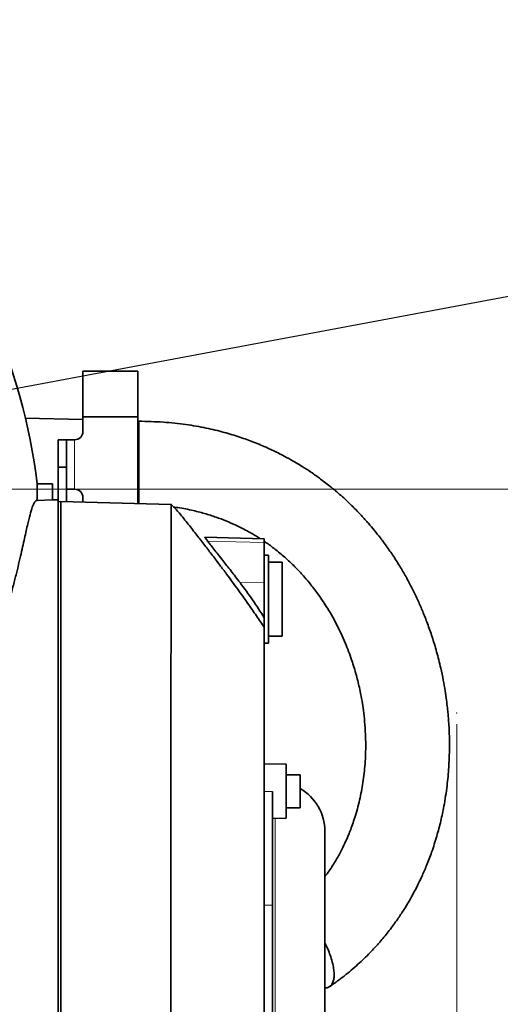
# Model space of a CAD drawing. Header units: millimetres. Extents: x 0 to 11920, y 0 to 8400.
# Tile 22 of 121: x 2955 to 3130, y 3881 to 4239. Entities that reach past the tile are written whole.
import ezdxf

# ---------------------------------------------------------------- set-up
doc = ezdxf.new("R2010")
doc.units = ezdxf.units.MM
doc.header["$LTSCALE"] = 20
doc.header["$PDSIZE"] = -1
doc.styles.add('SLDTEXTSTYLE0', font='TXT', dxfattribs={"width": 0.605})
doc.dimstyles.new('SLDDIMSTYLE2', dxfattribs={"dimtxt": 70, "dimasz": 70, "dimexe": 0, "dimexo": 0.0625, "dimgap": 17.5, "dimtad": 1, "dimdec": 1, "dimrnd": 1e-09, "dimzin": 12, "dimdsep": 46, "dimtxsty": 'SLDTEXTSTYLE0', "dimsah": 1, "dimcen": 0.09, "dimadec": 0, "dimazin": 3, "dimtfac": 1, "dimtmove": 0, "dimatfit": 0, "dimfxl": 1, "dimfrac": 2, "dimtolj": 1, "dimtzin": 12, "dimarcsym": 0})
doc.dimstyles.new('SLDDIMSTYLE3', dxfattribs={"dimtxt": 70, "dimasz": 70, "dimexe": 0, "dimexo": 0.0625, "dimgap": 17.5, "dimtad": 0, "dimtih": 1, "dimtoh": 1, "dimdec": 1, "dimrnd": 1e-09, "dimzin": 12, "dimdsep": 46, "dimtxsty": 'SLDTEXTSTYLE0', "dimblk1": 'NONE', "dimsah": 1, "dimcen": 0, "dimadec": 0, "dimazin": 3, "dimtfac": 1, "dimtmove": 0, "dimatfit": 3, "dimldrblk": 'NONE', "dimfxl": 1, "dimfrac": 2, "dimtolj": 1, "dimtzin": 12, "dimarcsym": 0})
doc.dimstyles.new('SLDDIMSTYLE5', dxfattribs={"dimtxt": 0.18, "dimasz": 70, "dimexe": 0, "dimexo": 0.0625, "dimgap": 0, "dimtad": 0, "dimtih": 1, "dimtoh": 1, "dimdec": 0, "dimrnd": 1e-09, "dimzin": 0, "dimdsep": 46, "dimtxsty": 'Standard', "dimsah": 1, "dimcen": 0.09, "dimadec": 0, "dimazin": 0, "dimtfac": 70, "dimtdec": 0, "dimtofl": 0, "dimtmove": 0, "dimatfit": 3, "dimfxl": 1, "dimfrac": 2, "dimtolj": 1, "dimtzin": 0, "dimarcsym": 0})
doc.dimstyles.new('SLDDIMSTYLE7', dxfattribs={"dimtxt": 70, "dimasz": 70, "dimexe": 0, "dimexo": 0.0625, "dimgap": 17.5, "dimtad": 1, "dimdec": 1, "dimrnd": 1e-09, "dimzin": 12, "dimdsep": 46, "dimtxsty": 'SLDTEXTSTYLE0', "dimsah": 1, "dimcen": 0.09, "dimadec": 0, "dimazin": 3, "dimtfac": 1, "dimtofl": 0, "dimtmove": 0, "dimatfit": 3, "dimfxl": 1, "dimfrac": 2, "dimtolj": 1, "dimtzin": 12, "dimarcsym": 0})

# ---------------------------------------------------------------- blocks, each defined once
blk = doc.blocks.new('_D_27')
at = {"color": 7, "linetype": 'Continuous', "lineweight": 0}
for p, q in [((3114.05, 3983.19), (3114.05, 3154.09)), ((1326.55, 3764.64), (1326.55, 3154.09)), ((3114.05, 3184.09), (1326.55, 3184.09))]:
    blk.add_line(p, q, dxfattribs=at)
at = {"color": 7, "linetype": 'Continuous', "lineweight": 18}
for points in [[(1326.55, 3184.09), (1396.55, 3174.09), (1396.55, 3194.09)], [(3114.05, 3184.09), (3044.05, 3194.09), (3044.05, 3174.09)]]:
    blk.add_solid(points, dxfattribs=at)
at = {"color": 7, "linetype": 'Continuous', "lineweight": 18, "insert": (2185.59, 3274.33), "char_height": 70, "attachment_point": 1, "style": 'SLDTEXTSTYLE0'}
blk.add_mtext('(*', dxfattribs=at)
blk = doc.blocks.new('_D_29')
at = {"color": 7, "linetype": 'Continuous', "lineweight": 0}
for p, q in [((2762.05, 5213.64), (3942.51, 5213.64)), ((3912.51, 5213.64), (3912.51, 4068.64)), ((2762.05, 4068.64), (3942.51, 4068.64))]:
    blk.add_line(p, q, dxfattribs=at)
at = {"color": 7, "linetype": 'Continuous', "lineweight": 18}
for points in [[(3912.51, 5213.64), (3902.51, 5143.64), (3922.51, 5143.64)], [(3912.51, 4068.64), (3922.51, 4138.64), (3902.51, 4138.64)]]:
    blk.add_solid(points, dxfattribs=at)
at = {"color": 7, "linetype": 'Continuous', "lineweight": 18, "insert": (3822.28, 4534.19), "char_height": 70, "attachment_point": 1, "rotation": 90, "style": 'SLDTEXTSTYLE0'}
blk.add_mtext('1145', dxfattribs=at)
blk = doc.blocks.new('_D_30')
at = {"color": 7, "linetype": 'Continuous', "lineweight": 0}
for p, q in [((3912.51, 4068.64), (3912.51, 4188.64)), ((2762.05, 4068.64), (3942.51, 4068.64)), ((3912.51, 4068.64), (3912.51, 3868.64)), ((1549.55, 3868.64), (3942.51, 3868.64)), ((3912.51, 3868.64), (3912.51, 3748.64))]:
    blk.add_line(p, q, dxfattribs=at)
at = {"color": 7, "linetype": 'Continuous', "lineweight": 18}
for points in [[(3912.51, 4068.64), (3922.51, 4138.64), (3902.51, 4138.64)], [(3912.51, 3868.64), (3902.51, 3798.64), (3922.51, 3798.64)]]:
    blk.add_solid(points, dxfattribs=at)
at = {"color": 7, "linetype": 'Continuous', "lineweight": 18, "insert": (3822.28, 3888.43), "char_height": 70, "attachment_point": 1, "rotation": 90, "style": 'SLDTEXTSTYLE0'}
blk.add_mtext('200', dxfattribs=at)
blk = doc.blocks.new('_D_31')
at = {"color": 7, "linetype": 'Continuous', "lineweight": 0}
for p, q in [((3467.39, 6043.64), (4537.73, 6043.64)), ((4507.73, 3672.64), (4507.73, 6043.64)), ((2972.47, 3672.64), (4537.73, 3672.64))]:
    blk.add_line(p, q, dxfattribs=at)
at = {"color": 7, "linetype": 'Continuous', "lineweight": 18}
for points in [[(4507.73, 6043.64), (4497.73, 5973.64), (4517.73, 5973.64)], [(4507.73, 3672.64), (4517.73, 3742.64), (4497.73, 3742.64)]]:
    blk.add_solid(points, dxfattribs=at)
at = {"color": 7, "linetype": 'Continuous', "lineweight": 18, "insert": (4417.5, 4751.19), "char_height": 70, "attachment_point": 1, "rotation": 90, "style": 'SLDTEXTSTYLE0'}
blk.add_mtext('2371', dxfattribs=at)
blk = doc.blocks.new('_D_48')
at = {"color": 7, "linetype": 'Continuous', "lineweight": 0}
for p, q in [((2721.65, 4323.64), (2728.45, 4323.64)), ((2728.45, 4323.64), (3168.79, 4323.64)), ((3168.79, 4323.64), (3845.51, 4323.64))]:
    blk.add_line(p, q, dxfattribs=at)
at = {"color": 7, "linetype": 'Continuous', "lineweight": 18}
blk.add_solid([(2728.45, 4323.64), (2798.45, 4313.64), (2798.45, 4333.64)], dxfattribs=at)
at = {"color": 7, "linetype": 'Continuous', "lineweight": 18, "insert": (3198.79, 4413.87), "char_height": 70, "attachment_point": 1, "style": 'SLDTEXTSTYLE0'}
blk.add_mtext('2x M8 Through', dxfattribs=at)
blk = doc.blocks.new('_None')

msp = doc.modelspace()

# ---------------------------------------------------------------- linework, layer by layer
at = {"color": 7, "linetype": 'Continuous', "lineweight": 35}
for p, q in [((2998.049237, 4111.632748), (2978.049237, 4111.632748)), ((2978.049237, 4094.966993), (2978.049237, 4111.632748)), ((2998.049237, 4094.966993), (2998.049237, 4111.632748)), ((2978.049693, 4094.027347), (2957.124284, 4094.503178)), ((2978.049237, 4094.966993), (2978.049237, 4089.632748)), ((2998.049237, 4094.966993), (2978.049237, 4094.966993)), ((2998.049237, 4088.632748), (2998.049237, 4094.966993)), ((2998.391367, 4093.365308), (2998.050004, 4093.37872)), ((2998.049237, 4066.632748), (2998.049237, 4088.632748)), ((2972.049237, 4086.632748), (2969.049237, 4086.632748)), ((2969.049237, 4076.632748), (2969.049237, 4086.632748)), ((2972.049237, 4076.632748), (2972.049237, 4086.632748)), ((2975.049237, 4086.632748), (2972.049237, 4086.632748)), ((2972.049237, 4076.632748), (2969.049237, 4076.632748)), ((2969.049237, 4064.097817), (2969.049237, 4076.632748)), ((2972.049237, 4064.106477), (2972.049237, 4076.632748)), ((2961.396949, 4070.635074), (2967.047743, 4070.635074)), ((2967.047743, 4070.635074), (2967.047743, 4064.727958)), ((2972.049237, 4068.632748), (2975.049237, 4068.632748)), ((2961.366333, 4064.579185), (2967.047743, 4064.727958)), ((2967.047743, 4064.727958), (2969.047743, 4064.78033)), ((2969.047743, 3672.489817), (2969.047743, 4064.78033)), ((2970.047743, 4064.158888), (2969.047743, 4064.097725)), ((3010.221303, 4063.106906), (2970.047743, 4064.158888)), ((2970.047743, 3673.11126), (2970.047743, 4064.158888)), ((2978.049237, 4063.949361), (2978.049237, 4065.632748)), ((2998.049237, 4066.632748), (2998.049237, 4063.425643)), ((3044.047743, 4050.635074), (3022.406028, 4051.201782)), ((3044.047743, 4050.635074), (3044.047743, 4049.237298)), ((3044.047743, 4049.237298), (3044.047743, 4034.589788)), ((3045.547743, 4044.595795), (3044.047743, 4044.635074)), ((3045.547743, 4012.674353), (3045.547743, 4044.595795)), ((3050.547743, 4042.135074), (3045.547743, 4042.135074)), ((3050.547743, 4015.135074), (3050.547743, 4042.135074)), ((3044.047743, 4034.589788), (3044.047743, 4021.838613)), ((3045.547743, 4015.135074), (3050.547743, 4015.135074)), ((3044.047743, 4012.635074), (3045.547743, 4012.674353)), ((3052.047743, 3968.602158), (3044.047743, 3968.741799)), ((3052.047743, 3968.602158), (3052.047743, 3962.908967)), ((3057.047743, 3964.741799), (3052.047743, 3964.741799)), ((3052.047743, 3962.908967), (3052.047743, 3948.881439)), ((3057.047743, 3964.741799), (3057.047743, 3952.741799)), ((3047.047743, 3958.602756), (3047.047743, 3917.299911)), ((3052.047743, 3952.741799), (3057.047743, 3952.741799)), ((3047.047743, 3948.794164), (3052.047743, 3948.881439)), ((3066.047743, 3793.109137), (3066.047743, 3944.161011)), ((3047.047743, 3917.299911), (3047.047743, 3806.149419))]:
    msp.add_line(p, q, dxfattribs=at)
at = {"color": 8, "linetype": 'Continuous', "lineweight": 18}
for p, q in [((2975.049237, 4068.632748), (2975.049237, 4086.632748)), ((3044.047743, 4049.237298), (3023.434651, 4049.753494)), ((3044.047743, 4034.589788), (3035.205823, 4034.649714)), ((3047.047743, 3958.602756), (3044.047743, 3958.602024)), ((3048.047743, 3948.811619), (3048.047743, 3908.160843)), ((3047.047743, 3917.299911), (3044.047743, 3917.326197)), ((3048.047743, 3908.160843), (3048.047743, 3778.871397))]:
    msp.add_line(p, q, dxfattribs=at)
at = {"color": 7, "linetype": 'Continuous', "lineweight": 18}
msp.add_circle((2788.774131, 4021.318853), 483.433498, dxfattribs=at)
at = {"color": 7, "linetype": 'Continuous', "lineweight": 35}
for centre, radius, start, end in [((2975.049237, 4089.632748), 3, 270, 0), ((2758.047743, 4068.635074), 203.359041, 358.85719022, 0.56350289), ((2975.049237, 4065.632748), 3, 0, 90), ((3048.047743, 3944.161011), 18, 0, 60)]:
    msp.add_arc(centre, radius, start, end, dxfattribs=at)
msp.add_ellipse((2758.047743, 4046.793734), major_axis=(0, 205.888213), ratio=0.9943572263, start_param=4.8284468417, end_param=5.1424560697, dxfattribs=at)
for points, knots in [([(2998.389267, 4091.021782), (2998.389267, 4091.35274), (2998.389267, 4092.180441), (2998.389267, 4092.997595), (2998.389267, 4093.418431), (2998.389267, 4093.332207), (2998.389267, 4093.317128)], [0, 0, 0, 0, 0.2310941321, 0.5779485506, 0.9261873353, 1, 1, 1, 1]), ([(3067.814898, 3887.69071), (3069.361698, 3888.764763), (3072.788657, 3891.144345), (3077.464257, 3895.097495), (3081.856821, 3899.258219), (3085.544753, 3903.216757), (3088.832929, 3907.14377), (3091.684179, 3910.935627), (3094.172189, 3914.60271), (3096.232425, 3917.927599), (3098.074766, 3921.163931), (3099.759819, 3924.388185), (3101.443382, 3927.909037), (3103.194728, 3931.96373), (3105.053056, 3936.867705), (3106.792025, 3942.297497), (3108.251627, 3947.856114), (3109.542584, 3953.979928), (3110.540791, 3960.498218), (3111.163546, 3967.23872), (3111.401441, 3973.191048), (3111.376355, 3978.333872), (3111.212341, 3982.176147), (3111.025644, 3984.920329), (3110.854238, 3986.971114), (3110.625157, 3989.266254), (3110.29013, 3992.061333), (3109.806177, 3995.410076), (3109.128892, 3999.304816), (3108.13614, 4004.072476), (3106.806535, 4009.34552), (3105.170559, 4014.761802), (3103.464564, 4019.645452), (3101.74316, 4024.016022), (3099.96547, 4028.094153), (3098.121096, 4031.948511), (3096.10008, 4035.81417), (3093.874368, 4039.721212), (3091.405809, 4043.683357), (3088.844788, 4047.44456), (3086.388427, 4050.772699), (3084.113611, 4053.64593), (3081.819169, 4056.369397), (3079.240547, 4059.240119), (3076.105146, 4062.476485), (3072.455346, 4065.923494), (3068.546163, 4069.270253), (3064.702917, 4072.253308), (3061.15031, 4074.769959), (3058.170399, 4076.710718), (3055.498737, 4078.337853), (3052.781657, 4079.895393), (3049.350285, 4081.713319), (3045.094748, 4083.749569), (3040.291876, 4085.768407), (3034.992764, 4087.685658), (3029.249117, 4089.430488), (3022.714818, 4091.007794), (3015.3306, 4092.28352), (3007.12303, 4093.180947), (3001.370971, 4093.302737), (2998.389267, 4093.365869)], [0, 0, 0, 0, 0.0180494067, 0.039988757, 0.0601083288, 0.0784127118, 0.0948859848, 0.1128617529, 0.1279610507, 0.141682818, 0.154585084, 0.168043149, 0.1811507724, 0.197238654, 0.2167867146, 0.2395852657, 0.261383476, 0.2819986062, 0.3111100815, 0.3372545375, 0.3603423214, 0.3803087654, 0.3971131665, 0.4051493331, 0.4123713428, 0.4211088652, 0.4320474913, 0.4451850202, 0.4605151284, 0.4780254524, 0.5017139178, 0.5234336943, 0.5431851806, 0.56097687, 0.5769464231, 0.593567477, 0.6090796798, 0.6257348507, 0.6434940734, 0.6604735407, 0.6753512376, 0.6881612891, 0.6996927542, 0.7131484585, 0.7288489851, 0.7467513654, 0.7649491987, 0.7812248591, 0.7956158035, 0.8081579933, 0.8161587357, 0.8261181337, 0.8386016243, 0.85360752, 0.8711362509, 0.8876820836, 0.9060287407, 0.9263041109, 0.9487348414, 0.9734255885, 1, 1, 1, 1]), ([(2998.389267, 4063.416739), (2998.389267, 4063.570433), (2998.389267, 4063.938479), (2998.389267, 4065.16912), (2998.389267, 4066.956234), (2998.389267, 4069.199296), (2998.389267, 4071.785978), (2998.389267, 4074.61854), (2998.389267, 4077.591287), (2998.389267, 4080.581025), (2998.389267, 4083.4809), (2998.389267, 4086.164073), (2998.389267, 4088.848228), (2998.389267, 4090.231712), (2998.389267, 4091.021782)], [0, 0, 0, 0, 0.0593489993, 0.1421210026, 0.2252195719, 0.3082583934, 0.3910883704, 0.4742977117, 0.5570383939, 0.6402219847, 0.7231479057, 0.8061070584, 0.8892729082, 1, 1, 1, 1]), ([(2961.366333, 4064.579185), (2961.123045, 4064.478986), (2960.635249, 4064.278087), (2959.871983, 4062.728164), (2959.062339, 4060.241797), (2958.135411, 4056.580429), (2957.025979, 4051.641462), (2955.854696, 4046.337754), (2954.726864, 4041.46635), (2953.758922, 4037.468339), (2952.66017, 4033.172684), (2951.395268, 4028.531676), (2949.939744, 4023.553461), (2948.259999, 4018.229746), (2946.348582, 4012.633691), (2944.173466, 4006.765764), (2941.714345, 4000.657034), (2938.932148, 3994.318241), (2935.84333, 3987.805064), (2933.491822, 3983.360937), (2932.314155, 3981.135258)], [0, 0, 0, 0, 0.0726132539, 0.145590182, 0.2196994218, 0.2941976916, 0.3775780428, 0.4615299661, 0.5044404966, 0.5473506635, 0.5906010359, 0.6338508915, 0.6787366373, 0.7237299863, 0.7690628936, 0.8145165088, 0.8605310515, 0.9066826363, 0.9532653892, 1, 1, 1, 1]), ([(3010.222153, 3674.205602), (3010.221103, 3674.19498), (3010.217396, 3674.157457), (3010.210542, 3674.465669), (3010.200519, 3675.332808), (3010.190802, 3677.293825), (3010.177401, 3680.345956), (3010.168386, 3683.477068), (3010.162463, 3686.193166), (3010.156846, 3689.250662), (3010.148363, 3693.697173), (3010.136957, 3699.984522), (3010.130081, 3707.238619), (3010.123107, 3713.660571), (3010.117207, 3718.823367), (3010.112048, 3724.273625), (3010.106603, 3731.777135), (3010.101291, 3741.692139), (3010.092947, 3752.32696), (3010.088866, 3761.315868), (3010.086551, 3768.343057), (3010.083939, 3775.571421), (3010.079479, 3785.285911), (3010.074701, 3797.710919), (3010.073823, 3810.528151), (3010.071077, 3821.071054), (3010.068877, 3829.17073), (3010.067734, 3837.362664), (3010.067575, 3848.193002), (3010.067542, 3861.726882), (3010.065682, 3875.280726), (3010.066932, 3886.18842), (3010.068471, 3894.446953), (3010.069303, 3902.678399), (3010.069597, 3913.403482), (3010.071772, 3926.520802), (3010.07686, 3939.283906), (3010.078748, 3949.32725), (3010.080565, 3956.814036), (3010.083509, 3964.157433), (3010.088659, 3973.568078), (3010.093902, 3984.789497), (3010.098759, 3995.322236), (3010.105313, 4003.36829), (3010.110495, 4009.238774), (3010.114641, 4014.865791), (3010.119764, 4021.901061), (3010.128962, 4029.961808), (3010.139121, 4037.077183), (3010.145555, 4042.219324), (3010.151231, 4045.812017), (3010.158062, 4049.088494), (3010.167861, 4052.955167), (3010.177327, 4056.945767), (3010.18872, 4059.842912), (3010.199534, 4061.497656), (3010.206989, 4062.417744), (3010.21352, 4062.934747), (3010.218011, 4063.173391), (3010.220825, 4063.098688), (3010.22098, 4063.094574)], [0, 0, 0, 0, 0.0053969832, 0.0190639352, 0.0327308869, 0.0590981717, 0.085648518, 0.0992154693, 0.1127824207, 0.1264492, 0.1401159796, 0.1664836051, 0.1930343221, 0.2066014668, 0.2201686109, 0.2338355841, 0.2475025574, 0.273869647, 0.3004197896, 0.3139866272, 0.3275534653, 0.3412201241, 0.3548867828, 0.3812546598, 0.4078056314, 0.4213729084, 0.4349401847, 0.4486072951, 0.4622744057, 0.4886415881, 0.5151918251, 0.5287587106, 0.5423255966, 0.555992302, 0.5696590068, 0.5960269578, 0.6225780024, 0.6361453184, 0.6497126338, 0.663379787, 0.6770469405, 0.7034141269, 0.7299643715, 0.7435312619, 0.757098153, 0.7707648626, 0.7844315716, 0.8107993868, 0.8373502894, 0.8509175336, 0.8644847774, 0.8781518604, 0.891818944, 0.9181860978, 0.9447363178, 0.9583031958, 0.9718700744, 0.9855367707, 0.9992034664, 1, 1, 1, 1]), ([(3044.047743, 4018.322098), (3043.59159, 4019.001738), (3042.67905, 4020.361367), (3041.161278, 4022.588042), (3039.56762, 4024.897217), (3037.887187, 4027.299772), (3036.120803, 4029.791914), (3034.261784, 4032.380055), (3032.304831, 4035.068741), (3030.128442, 4038.020109), (3027.727677, 4041.230878), (3025.09541, 4044.702182), (3022.31173, 4048.323999), (3019.370634, 4052.10566), (3016.274842, 4056.032366), (3013.205165, 4059.928032), (3011.202251, 4061.988189), (3010.239373, 4062.978585)], [0, 0, 0, 0, 0.0304243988, 0.0608644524, 0.0927018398, 0.1272283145, 0.1655414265, 0.2085284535, 0.2569036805, 0.3112604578, 0.3813688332, 0.4606952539, 0.549968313, 0.6499704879, 0.7615844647, 0.8853845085, 1, 1, 1, 1]), ([(3011.024759, 4062.139377), (3011.331902, 4062.106687), (3013.544481, 4061.871194), (3017.342397, 4061.096667), (3022.198524, 4059.891516), (3026.379712, 4058.549466), (3030.177377, 4057.115076), (3033.551925, 4055.638514), (3036.459454, 4054.196981), (3038.711626, 4052.971842), (3040.50376, 4051.917157), (3041.704315, 4051.19331), (3042.333284, 4050.76911), (3042.470795, 4050.676368)], [0, 0, 0, 0, 0.0256350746, 0.1846679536, 0.3261930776, 0.4531217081, 0.5667328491, 0.685605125, 0.7851874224, 0.8650639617, 0.925227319, 0.9836525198, 1, 1, 1, 1]), ([(3022.404633, 4051.148481), (3022.40483, 4051.139137), (3022.405299, 4051.116847), (3022.836608, 4050.541787), (3023.286322, 4049.949009), (3023.434651, 4049.753494)], [0, 0, 0, 0, 0.3260236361, 0.7777031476, 1, 1, 1, 1]), ([(3023.434651, 4049.753494), (3023.726653, 4049.373895), (3024.320689, 4048.601657), (3025.653818, 4046.910819), (3027.223625, 4044.924654), (3029.297929, 4042.29325), (3031.965928, 4038.888053), (3034.113881, 4036.078162), (3035.205823, 4034.649714)], [0, 0, 0, 0, 0.1383341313, 0.281420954, 0.4195224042, 0.5605316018, 0.776590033, 1, 1, 1, 1]), ([(3044.047743, 4049.621471), (3044.358148, 4049.415858), (3045.842712, 4048.432477), (3048.497956, 4046.405798), (3052.089446, 4043.400485), (3055.535888, 4040.091588), (3058.531465, 4036.854808), (3061.255084, 4033.598915), (3064.079191, 4029.858353), (3067.415321, 4024.821442), (3070.802919, 4018.738002), (3073.781803, 4012.173526), (3076.047158, 4006.002494), (3077.704329, 4000.397049), (3078.823761, 3995.641347), (3079.58524, 3991.590401), (3080.13954, 3987.900063), (3080.586608, 3983.8711), (3080.891812, 3979.220567), (3080.968982, 3973.513069), (3080.631859, 3967.102851), (3079.754169, 3960.356265), (3078.617815, 3954.912216), (3077.495172, 3950.779347), (3076.603333, 3947.94211), (3075.732572, 3945.478476), (3074.802638, 3943.088855), (3073.668543, 3940.44448), (3072.157149, 3937.289587), (3070.152569, 3933.657428), (3068.12839, 3930.367815), (3066.586507, 3928.351517), (3066.047743, 3927.646983)], [0, 0, 0, 0, 0.0068689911, 0.032852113, 0.0634486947, 0.0975575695, 0.1278666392, 0.1529894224, 0.1852010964, 0.2263387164, 0.2821268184, 0.3368471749, 0.3861654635, 0.4298640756, 0.4693931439, 0.4976168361, 0.5242853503, 0.5551061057, 0.5909971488, 0.6318356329, 0.6869237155, 0.7390038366, 0.7879581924, 0.8133892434, 0.8356038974, 0.8546845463, 0.8717072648, 0.8926022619, 0.9181576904, 0.9480967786, 0.981863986, 1, 1, 1, 1]), ([(3035.205823, 4034.649714), (3036.75469, 4032.565932), (3039.855662, 4028.394013), (3042.649411, 4024.025266), (3044.047743, 4021.838613)], [0, 0, 0, 0, 0.4994781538, 1, 1, 1, 1]), ([(3044.047743, 3713.204411), (3044.047743, 3713.169698), (3044.047743, 3713.027158), (3044.047743, 3713.916987), (3044.047743, 3715.881358), (3044.047743, 3718.9942), (3044.047743, 3723.119702), (3044.047743, 3728.340283), (3044.047743, 3734.565462), (3044.047743, 3741.692515), (3044.047743, 3749.687704), (3044.047743, 3758.629204), (3044.047743, 3768.34561), (3044.047743, 3778.703928), (3044.047743, 3789.661343), (3044.047743, 3801.316406), (3044.047743, 3813.433945), (3044.047743, 3825.855185), (3044.047743, 3838.546331), (3044.047743, 3851.605215), (3044.047743, 3864.756126), (3044.047743, 3877.836166), (3044.047743, 3890.81752), (3044.047743, 3903.796264), (3044.047743, 3916.495428), (3044.047743, 3928.766809), (3044.047743, 3940.591469), (3044.047743, 3952.04547), (3044.047743, 3962.865069), (3044.047743, 3972.936095), (3044.047743, 3982.25406), (3044.047743, 3990.870273), (3044.047743, 3998.588254), (3044.047743, 4005.327998), (3044.047743, 4011.105605), (3044.047743, 4015.915867), (3044.047743, 4019.545026), (3044.047743, 4021.123003), (3044.047743, 4021.838613)], [0, 0, 0, 0, 0.0092430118, 0.0379533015, 0.0668743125, 0.0947798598, 0.1228791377, 0.1515895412, 0.1805115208, 0.2084145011, 0.2365113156, 0.2652189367, 0.2941372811, 0.3220409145, 0.3501379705, 0.3788459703, 0.4077653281, 0.4356774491, 0.463783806, 0.492501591, 0.5214306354, 0.5493270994, 0.5774167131, 0.6061167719, 0.6350276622, 0.6629456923, 0.6910580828, 0.7197824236, 0.7487184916, 0.7766135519, 0.8047018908, 0.8334005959, 0.8623097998, 0.8902255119, 0.91833535, 0.9470570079, 0.9759904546, 1, 1, 1, 1]), ([(3068.401908, 3897.906695), (3068.145611, 3898.666865), (3067.625528, 3900.209414), (3066.804645, 3902.129852), (3066.220837, 3903.229639), (3066.047743, 3903.555716)], [0, 0, 0, 0, 0.4060126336, 0.8238879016, 1, 1, 1, 1]), ([(3066.047743, 3887.219663), (3066.056965, 3887.217575), (3066.493365, 3887.118761), (3067.200945, 3887.289527), (3068.125712, 3887.76493), (3068.805548, 3888.65054), (3069.258626, 3889.880391), (3069.462701, 3891.407257), (3069.412211, 3893.216878), (3069.111324, 3895.368786), (3068.652087, 3897.011687), (3068.401908, 3897.906695)], [0, 0, 0, 0, 0.0026966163, 0.1276030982, 0.2474639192, 0.3708464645, 0.4898564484, 0.6123264, 0.7312438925, 0.8535889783, 1, 1, 1, 1])]:
    msp.add_open_spline(points, degree=3, knots=knots, dxfattribs=at)
at = {"color": 7, "linetype": 'Continuous', "lineweight": 0}
msp.add_point((3114.047743, 3987.190226), dxfattribs=at)

# ---------------------------------------------------------------- dimensions: what is measured, and where the dimension line sits
at = {"color": 7, "linetype": 'Continuous', "lineweight": 18}
for base, p1, p2, dimstyle, picture, middle in [((4507.732136, 6043.635074), (2968.471762, 3672.635074), (3463.389079, 6043.635074), 'SLDDIMSTYLE7', '_D_31', (4507.732136, 4858.135074)), ((3912.512144, 4068.635074), (2758.047743, 5213.635074), (2758.047743, 4068.635074), 'SLDDIMSTYLE7', '_D_29', (3912.512144, 4641.135074)), ((3912.512144, 3868.635074), (2758.047743, 4068.635074), (1545.547743, 3868.635074), 'SLDDIMSTYLE2', '_D_30', (3912.512144, 3968.635074))]:
    dim = msp.add_linear_dim(base=base, p1=p1, p2=p2, angle=90, dimstyle=dimstyle, dxfattribs=at)
    dim.commit()
    dim.dimension.update_dxf_attribs({"geometry": picture, "text_midpoint": middle, "dimtype": 160})
dim = msp.add_diameter_dim_2p(p1=(2721.647743, 4323.635074), p2=(2728.447743, 4323.635074), text='2x M8 Through', dimstyle='SLDDIMSTYLE3', override={"dimpost": '<>'}, dxfattribs=at)
dim.commit()
dim.dimension.update_dxf_attribs({"geometry": '_D_48', "text_midpoint": (3522.148465, 4377.350351), "dimtype": 163})
dim = msp.add_linear_dim(base=(1326.547743, 3184.093775), p1=(3114.047743, 3987.190226), p2=(1326.547743, 3768.635074), text='(*', dimstyle='SLDDIMSTYLE7', dxfattribs=at)
dim.commit()
dim.dimension.update_dxf_attribs({"geometry": '_D_27', "text_midpoint": (2220.297743, 3184.093775), "dimtype": 160})

# ---------------------------------------------------------------- leaders
at = {"color": 7, "linetype": 'Continuous', "lineweight": 0}
msp.add_leader([(2758.047743, 4068.635074), (3307.777778, 4171.666667)], dimstyle='SLDDIMSTYLE5', dxfattribs=at)

doc.saveas('drawing.dxf')
